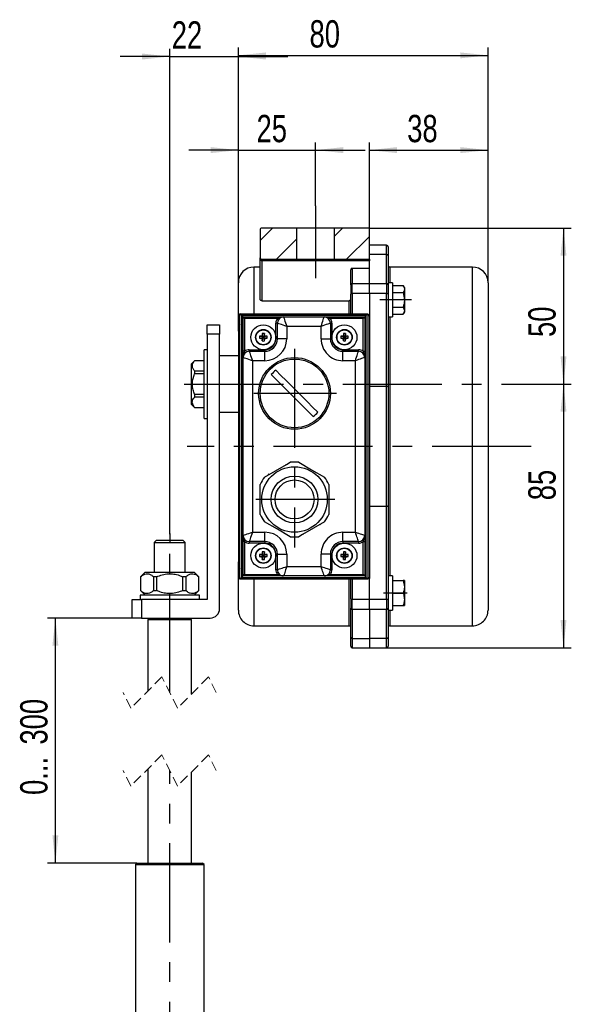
# Model space of a CAD drawing. Header units: millimetres. Extents: x 0 to 594, y 0 to 420.
# Tile 3 of 14: x 93 to 163, y 171 to 297. Entities that reach past the tile are written whole.
import ezdxf

# ---------------------------------------------------------------- set-up
doc = ezdxf.new("R2010")
doc.units = ezdxf.units.MM
doc.linetypes.add('CENTERX2', pattern=[20.32, 12.7, -2.54, 2.54, -2.54])
doc.linetypes.add('HIDDEN', pattern=[1.905, 1.27, -0.635])
doc.layers.add('ОСЕВЫЕ', color=7, linetype='Continuous')
doc.styles.add('SLDTEXTSTYLE4', font='TXT', dxfattribs={"width": 0.75})
doc.dimstyles.new('SLDDIMSTYLE0', dxfattribs={"dimtxt": 3.5, "dimasz": 3.556, "dimexe": 0, "dimexo": 0.0625, "dimgap": 0.875, "dimtad": 1, "dimdec": 0, "dimlfac": 2.5, "dimrnd": 1e-09, "dimzin": 12, "dimdsep": 46, "dimtxsty": 'SLDTEXTSTYLE4', "dimsah": 1, "dimcen": 0.09, "dimadec": 0, "dimazin": 3, "dimtfac": 1, "dimtdec": 0, "dimtofl": 0, "dimtmove": 0, "dimatfit": 3, "dimfxl": 0, "dimfrac": 2, "dimtolj": 1, "dimtzin": 12, "dimarcsym": 0})
doc.dimstyles.new('SLDDIMSTYLE2', dxfattribs={"dimtxt": 3.5, "dimasz": 3.556, "dimexe": 0, "dimexo": 0.0625, "dimgap": 0.875, "dimtad": 1, "dimdec": 0, "dimlfac": 2.5, "dimrnd": 1e-09, "dimzin": 12, "dimdsep": 46, "dimtxsty": 'SLDTEXTSTYLE4', "dimsah": 1, "dimcen": 0.09, "dimadec": 0, "dimazin": 3, "dimtfac": 1, "dimtdec": 0, "dimtmove": 0, "dimatfit": 0, "dimfxl": 0, "dimfrac": 2, "dimtolj": 1, "dimtzin": 12, "dimarcsym": 0})

# ---------------------------------------------------------------- blocks, each defined once
blk = doc.blocks.new('SW_BROKEN_VIEW_1')
at = {"color": 0, "linetype": 'CENTERX2'}
for p, q in [((18.7, 252.11), (18.7, 242.86)), ((31.01, 240.07), (26.94, 240.07)), ((16, 233.78), (16, 208.29)), ((1.87, 229.27), (46.33, 229.27)), ((21.37, 228.07), (10.77, 228.07)), ((46.33, 221.27), (2.26, 221.27)), ((21.15, 214.47), (11.02, 214.47)), ((0, 189.71), (0, 210.11)), ((30.45, 202.47), (27.39, 202.47)), ((0, 96.72), (0, 179.71))]:
    blk.add_line(p, q, dxfattribs=at)
at = {"color": 0, "linetype": 'Continuous'}
blk.add_line((0, 210.11), (0, 208.93), dxfattribs=at)
blk = doc.blocks.new('_D_9')
at = {"layer": 'ОСЕВЫЕ'}
for p, q in [((111.93, 231.48), (111.93, 293.63)), ((120.73, 263.63), (120.73, 293.63)), ((111.93, 292.63), (105.58, 292.63)), ((111.93, 292.63), (120.73, 292.63)), ((120.73, 292.63), (127.08, 292.63))]:
    blk.add_line(p, q, dxfattribs=at)
for points in [[(111.93, 292.63), (108.37, 293.02), (108.37, 292.25)], [(120.73, 292.63), (124.28, 292.25), (124.28, 293.02)]]:
    blk.add_solid(points, dxfattribs=at)
at = {"layer": 'ОСЕВЫЕ', "insert": (112.19, 297.15), "char_height": 3.5, "attachment_point": 1, "style": 'SLDTEXTSTYLE4'}
blk.add_mtext('22', dxfattribs=at)
blk = doc.blocks.new('_D_10')
at = {"layer": 'ОСЕВЫЕ'}
for p, q in [((120.73, 263.63), (120.73, 281.63)), ((130.63, 273.48), (130.63, 281.63)), ((120.73, 280.63), (114.38, 280.63)), ((120.73, 280.63), (130.63, 280.63)), ((130.63, 280.63), (136.98, 280.63))]:
    blk.add_line(p, q, dxfattribs=at)
for points in [[(120.73, 280.63), (117.17, 281.02), (117.17, 280.25)], [(130.63, 280.63), (134.18, 280.25), (134.18, 281.02)]]:
    blk.add_solid(points, dxfattribs=at)
at = {"layer": 'ОСЕВЫЕ', "insert": (123.06, 285.15), "char_height": 3.5, "attachment_point": 1, "style": 'SLDTEXTSTYLE4'}
blk.add_mtext('25', dxfattribs=at)
blk = doc.blocks.new('_D_11')
at = {"layer": 'ОСЕВЫЕ'}
for p, q in [((137.53, 270.63), (163.4, 270.63)), ((162.4, 270.63), (162.4, 250.63)), ((158.26, 250.63), (163.4, 250.63))]:
    blk.add_line(p, q, dxfattribs=at)
for points in [[(162.4, 270.63), (162.02, 267.08), (162.78, 267.08)], [(162.4, 250.63), (162.78, 254.19), (162.02, 254.19)]]:
    blk.add_solid(points, dxfattribs=at)
at = {"layer": 'ОСЕВЫЕ', "insert": (157.89, 256.67), "char_height": 3.5, "attachment_point": 1, "rotation": 90, "style": 'SLDTEXTSTYLE4'}
blk.add_mtext('50', dxfattribs=at)
blk = doc.blocks.new('_D_12')
at = {"layer": 'ОСЕВЫЕ'}
for p, q in [((158.26, 250.63), (163.4, 250.63)), ((162.4, 250.63), (162.4, 216.83)), ((139.73, 216.83), (163.4, 216.83))]:
    blk.add_line(p, q, dxfattribs=at)
for points in [[(162.4, 250.63), (162.02, 247.08), (162.78, 247.08)], [(162.4, 216.83), (162.78, 220.39), (162.02, 220.39)]]:
    blk.add_solid(points, dxfattribs=at)
at = {"layer": 'ОСЕВЫЕ', "insert": (157.89, 235.74), "char_height": 3.5, "attachment_point": 1, "rotation": 90, "style": 'SLDTEXTSTYLE4'}
blk.add_mtext('85', dxfattribs=at)
blk = doc.blocks.new('_D_13')
at = {"layer": 'ОСЕВЫЕ'}
for p, q in [((108.33, 220.63), (96.28, 220.63)), ((97.28, 189.21), (97.28, 220.63)), ((107.73, 189.21), (96.28, 189.21))]:
    blk.add_line(p, q, dxfattribs=at)
for points in [[(97.28, 220.63), (96.9, 217.08), (97.66, 217.08)], [(97.28, 189.21), (97.66, 192.77), (96.9, 192.77)]]:
    blk.add_solid(points, dxfattribs=at)
at = {"layer": 'ОСЕВЫЕ', "char_height": 3.5, "attachment_point": 1, "rotation": 90, "style": 'SLDTEXTSTYLE4'}
for s, insert in [('300', (92.77, 204.41)), ('0...', (92.77, 197.95))]:
    blk.add_mtext(s, dxfattribs=dict(at, insert=insert))
blk = doc.blocks.new('_D_16')
at = {"layer": 'ОСЕВЫЕ'}
for p, q in [((137.53, 262.23), (137.53, 281.63)), ((152.73, 263.63), (152.73, 281.63)), ((137.53, 280.63), (152.73, 280.63))]:
    blk.add_line(p, q, dxfattribs=at)
for points in [[(137.53, 280.63), (141.08, 280.25), (141.08, 281.02)], [(152.73, 280.63), (149.17, 281.02), (149.17, 280.25)]]:
    blk.add_solid(points, dxfattribs=at)
at = {"layer": 'ОСЕВЫЕ', "insert": (142.37, 285.15), "char_height": 3.5, "attachment_point": 1, "style": 'SLDTEXTSTYLE4'}
blk.add_mtext('38', dxfattribs=at)
blk = doc.blocks.new('_D_17')
at = {"layer": 'ОСЕВЫЕ'}
for p, q in [((120.73, 263.63), (120.73, 293.78)), ((152.73, 263.63), (152.73, 293.78)), ((120.73, 292.78), (152.73, 292.78))]:
    blk.add_line(p, q, dxfattribs=at)
for points in [[(120.73, 292.78), (124.28, 292.4), (124.28, 293.16)], [(152.73, 292.78), (149.17, 293.16), (149.17, 292.4)]]:
    blk.add_solid(points, dxfattribs=at)
at = {"layer": 'ОСЕВЫЕ', "insert": (129.85, 297.29), "char_height": 3.5, "attachment_point": 1, "style": 'SLDTEXTSTYLE4'}
blk.add_mtext('80', dxfattribs=at)
blk = doc.blocks.new('SW_HATCH_1')
at = {"color": 0, "linetype": 'Continuous', "lineweight": 18}
for p, q in [((-8.98, 0), (-10.57, -1.59)), ((0, 0), (-1.07, -1.07)), ((3.43, -1.06), (0.49, -4)), ((-5.87, -1.38), (-8.49, -4))]:
    blk.add_line(p, q, dxfattribs=at)

msp = doc.modelspace()

# ---------------------------------------------------------------- linework, layer by layer
at = {"color": 7, "linetype": 'Continuous', "lineweight": 25}
for p, q in [((123.528571, 270.434832), (123.528571, 266.834831)), ((128.228571, 270.634842), (123.728571, 270.634842)), ((128.228571, 266.634846), (128.228571, 270.634842)), ((133.028571, 270.634842), (128.228571, 270.634842)), ((133.028571, 270.634842), (133.028571, 266.634846)), ((137.528572, 270.634842), (133.028571, 270.634842)), ((137.528572, 266.634846), (137.528572, 270.634842)), ((139.728571, 268.434834), (137.528572, 268.434834)), ((139.928571, 268.234849), (139.928571, 267.073345)), ((123.528571, 261.469912), (123.528571, 266.834831)), ((123.728571, 266.634846), (128.228571, 266.634846)), ((123.728571, 266.434836), (123.728571, 266.634846)), ((137.528572, 266.434836), (123.728571, 266.434836)), ((123.728571, 266.434836), (123.728571, 261.328149)), ((128.228571, 266.634846), (133.028571, 266.634846)), ((133.028571, 266.634846), (137.528572, 266.634846)), ((139.728571, 267.264271), (137.528572, 267.264271)), ((137.528572, 266.634846), (137.528572, 266.434836)), ((137.528572, 265.4809), (137.528572, 266.434836)), ((139.728571, 263.547206), (139.728571, 267.264271)), ((139.928571, 267.073345), (139.928571, 263.634848)), ((123.528571, 265.634847), (122.728571, 265.634847)), ((135.12857, 263.35628), (135.12857, 265.271401)), ((135.328571, 265.4809), (135.328571, 263.547206)), ((135.328571, 265.4809), (137.528572, 265.4809)), ((137.528572, 263.547206), (137.528572, 265.4809)), ((150.728572, 265.634847), (140.128572, 265.634847)), ((120.728571, 257.434845), (120.728571, 263.634848)), ((135.12857, 263.35628), (135.12857, 262.173986)), ((135.328571, 262.233543), (135.328571, 263.547206)), ((135.328571, 263.547206), (137.528572, 263.547206)), ((137.528572, 263.547206), (139.728571, 263.547206)), ((137.528572, 262.233543), (137.528572, 263.547206)), ((139.728571, 263.547206), (139.728571, 262.233543)), ((140.488572, 263.634848), (139.928571, 263.634848)), ((139.928571, 263.634848), (139.928571, 261.295223)), ((140.488572, 263.634848), (140.488572, 259.234834)), ((140.488572, 263.28237), (141.865666, 263.28237)), ((142.008571, 263.034844), (141.865666, 263.28237)), ((142.008571, 263.034844), (142.008571, 262.820482)), ((142.008571, 262.820482), (142.008571, 261.434841)), ((152.72857, 263.634848), (152.72857, 242.634845)), ((135.12857, 259.634828), (135.12857, 262.173986)), ((137.528572, 262.233543), (135.328571, 262.233543)), ((139.728571, 262.233543), (137.528572, 262.233543)), ((137.528572, 262.233543), (137.528572, 259.575271)), ((139.728571, 250.318038), (139.728571, 262.233543)), ((140.488572, 262.358594), (141.865666, 262.358594)), ((141.865666, 262.358594), (142.008571, 261.434841)), ((142.008571, 261.434841), (142.008571, 260.0492)), ((123.728571, 261.328149), (134.928572, 261.328149)), ((139.928571, 261.295223), (139.928571, 250.258481)), ((140.488572, 260.511088), (141.865666, 260.511088)), ((141.865666, 260.511088), (142.008571, 260.0492)), ((120.928571, 225.634837), (120.928571, 259.634828)), ((120.928571, 259.634828), (137.328572, 259.634828)), ((137.128572, 259.434843), (121.128571, 259.434843)), ((121.128571, 259.434843), (121.128571, 225.834834)), ((121.328571, 259.234834), (125.728571, 259.234834)), ((121.328571, 254.834843), (121.328571, 259.234834)), ((125.728571, 259.034848), (121.528571, 259.034848)), ((121.528571, 259.034848), (121.528571, 254.834843)), ((125.728571, 259.234834), (125.728571, 259.034848)), ((125.728571, 259.234834), (126.528571, 259.234834)), ((126.528571, 259.234834), (131.728571, 259.234834)), ((131.728571, 259.234834), (132.528571, 259.234834)), ((132.528571, 259.034848), (132.528571, 259.234834)), ((132.528571, 259.234834), (136.928571, 259.234834)), ((136.728571, 259.034848), (132.528571, 259.034848)), ((136.728571, 254.834843), (136.728571, 259.034848)), ((136.928571, 259.234834), (136.928571, 254.834843)), ((137.128572, 225.834834), (137.128572, 259.434843)), ((137.328572, 259.634828), (137.328572, 225.634837)), ((137.328572, 259.434843), (137.528572, 259.434843)), ((137.528572, 259.575271), (137.528572, 259.434843)), ((137.528572, 259.434843), (137.528572, 225.834834)), ((139.928571, 259.234834), (140.488572, 259.234834)), ((140.488572, 259.587312), (141.865666, 259.587312)), ((141.865666, 259.587312), (142.008571, 259.834838)), ((142.008571, 260.0492), (142.008571, 259.834838)), ((116.728571, 257.03485), (116.728571, 258.234834)), ((116.728571, 258.234834), (118.328571, 258.234834)), ((118.328571, 258.234834), (118.328571, 257.03485)), ((125.728571, 258.434844), (125.528572, 258.434844)), ((125.528572, 256.434846), (125.528572, 258.434844)), ((125.728571, 256.434846), (125.728571, 258.434844)), ((131.328572, 258.034849), (126.928572, 258.034849)), ((126.928572, 258.034849), (126.928572, 256.434846)), ((131.328572, 256.434846), (131.328572, 258.034849)), ((132.528571, 258.434844), (132.528571, 256.434846)), ((132.528571, 258.434844), (132.728572, 258.434844)), ((132.728572, 258.434844), (132.728572, 256.434846)), ((118.328571, 257.03485), (116.728571, 257.03485)), ((116.728571, 257.03485), (116.728571, 223.001873)), ((118.328571, 221.834838), (118.328571, 257.03485)), ((120.728571, 257.434845), (120.728571, 227.834844)), ((123.452128, 256.76589), (123.858571, 256.704831)), ((123.452128, 256.503784), (123.858571, 256.564843)), ((123.78995, 256.773472), (123.858571, 256.704831)), ((123.858571, 256.564843), (123.78995, 256.496215)), ((123.797517, 257.111287), (123.858571, 256.704831)), ((123.797517, 256.158399), (123.858571, 256.564843)), ((123.998571, 256.704831), (123.858571, 256.704831)), ((123.858571, 256.564843), (123.858571, 256.704831)), ((123.858571, 256.564843), (123.998571, 256.564843)), ((124.059625, 257.111287), (123.998571, 256.704831)), ((123.998571, 256.704831), (124.067192, 256.773472)), ((124.405015, 256.76589), (123.998571, 256.704831)), ((123.998571, 256.704831), (123.998571, 256.564843)), ((124.067192, 256.496215), (123.998571, 256.564843)), ((124.405015, 256.503784), (123.998571, 256.564843)), ((124.059625, 256.158399), (123.998571, 256.564843)), ((125.728571, 256.434846), (125.528572, 256.434846)), ((126.928572, 256.434846), (125.728571, 256.434846)), ((131.328572, 256.434846), (132.528571, 256.434846)), ((132.528571, 256.434846), (132.728572, 256.434846)), ((133.852128, 256.76589), (134.258571, 256.704831)), ((133.852128, 256.503784), (134.258571, 256.564843)), ((134.189949, 256.773472), (134.258571, 256.704831)), ((134.258571, 256.564843), (134.189949, 256.496215)), ((134.197518, 257.111287), (134.258571, 256.704831)), ((134.197518, 256.158399), (134.258571, 256.564843)), ((134.398571, 256.704831), (134.258571, 256.704831)), ((134.258571, 256.564843), (134.258571, 256.704831)), ((134.258571, 256.564843), (134.398571, 256.564843)), ((134.459625, 257.111287), (134.398571, 256.704831)), ((134.398571, 256.704831), (134.467193, 256.773472)), ((134.805014, 256.76589), (134.398571, 256.704831)), ((134.398571, 256.704831), (134.398571, 256.564843)), ((134.467193, 256.496215), (134.398571, 256.564843)), ((134.805014, 256.503784), (134.398571, 256.564843)), ((134.459625, 256.158399), (134.398571, 256.564843)), ((116.728571, 255.03484), (116.328571, 255.03484)), ((116.328571, 246.234846), (116.328571, 255.03484)), ((122.128571, 255.03484), (122.128571, 254.834843)), ((122.128571, 255.03484), (124.128571, 255.03484)), ((124.128571, 255.03484), (124.128571, 254.834843)), ((134.128571, 254.834843), (134.128571, 255.03484)), ((134.128571, 255.03484), (136.128571, 255.03484)), ((136.128571, 254.834843), (136.128571, 255.03484)), ((120.728571, 254.234838), (118.328571, 254.234838)), ((121.528571, 254.834843), (121.328571, 254.834843)), ((121.328571, 254.034841), (121.328571, 254.834843)), ((121.328571, 231.234836), (121.328571, 254.034841)), ((122.128571, 254.834843), (124.128571, 254.834843)), ((124.128571, 253.634846), (124.128571, 254.834843)), ((134.128571, 253.634846), (134.128571, 254.834843)), ((134.128571, 254.834843), (136.128571, 254.834843)), ((136.728571, 254.834843), (136.928571, 254.834843)), ((136.928571, 254.834843), (136.928571, 254.034841)), ((136.928571, 254.034841), (136.928571, 231.234836)), ((115.128571, 253.634846), (114.728571, 253.234839)), ((114.728571, 251.934838), (114.728571, 253.234839)), ((116.328571, 253.634846), (115.128571, 253.634846)), ((115.128571, 253.634846), (115.128571, 253.626942)), ((116.328571, 253.626942), (115.128571, 253.626942)), ((122.528571, 253.634846), (122.528571, 231.634843)), ((124.128571, 253.634846), (122.528571, 253.634846)), ((135.728572, 253.634846), (134.128571, 253.634846)), ((135.728572, 231.634843), (135.728572, 253.634846)), ((114.728571, 248.034835), (114.728571, 251.934838)), ((115.128571, 252.319276), (115.128571, 251.942515)), ((115.128571, 252.319276), (116.328571, 252.319276)), ((116.328571, 251.942515), (115.128571, 251.942515)), ((139.728571, 250.318038), (137.528572, 250.318038)), ((139.728571, 234.951639), (139.728571, 250.318038)), ((139.928571, 250.258481), (139.928571, 235.011196)), ((115.128571, 249.327171), (115.128571, 248.95041)), ((115.128571, 249.327171), (116.328571, 249.327171)), ((116.328571, 248.95041), (115.128571, 248.95041)), ((114.728571, 248.034835), (115.128571, 247.63484)), ((115.128571, 247.642731), (115.128571, 247.63484)), ((115.128571, 247.642731), (116.328571, 247.642731)), ((115.128571, 247.63484), (116.328571, 247.63484)), ((116.328571, 246.234846), (116.728571, 246.234846)), ((118.328571, 247.034836), (120.728571, 247.034836)), ((152.72857, 242.634845), (152.72857, 221.634841)), ((123.528571, 233.916509), (123.528571, 237.753177)), ((132.328571, 237.753177), (132.328571, 233.916509)), ((139.728571, 234.951639), (137.528572, 234.951639)), ((139.728571, 223.036146), (139.728571, 234.951639)), ((139.928571, 235.011196), (139.928571, 223.974466)), ((121.328571, 230.434835), (121.328571, 231.234836)), ((122.528571, 231.634843), (124.128571, 231.634843)), ((124.128571, 230.434835), (124.128571, 231.634843)), ((134.128571, 231.634843), (135.728572, 231.634843)), ((134.128571, 230.434835), (134.128571, 231.634843)), ((136.928571, 231.234836), (136.928571, 230.434835)), ((110.228571, 230.601871), (109.928571, 230.301869)), ((109.928571, 230.301869), (109.928571, 226.521873)), ((109.928571, 230.301869), (113.928571, 230.301869)), ((110.228571, 230.601871), (113.628571, 230.601871)), ((113.928571, 230.301869), (113.628571, 230.601871)), ((113.928571, 226.521873), (113.928571, 230.301869)), ((121.528571, 230.434835), (121.328571, 230.434835)), ((121.328571, 226.034844), (121.328571, 230.434835)), ((121.528571, 230.434835), (121.528571, 226.234841)), ((124.128571, 230.434835), (122.128571, 230.434835)), ((122.128571, 230.434835), (122.128571, 230.234837)), ((124.128571, 230.234837), (122.128571, 230.234837)), ((124.128571, 230.434835), (124.128571, 230.234837)), ((136.128571, 230.434835), (134.128571, 230.434835)), ((134.128571, 230.434835), (134.128571, 230.234837)), ((136.128571, 230.234837), (134.128571, 230.234837)), ((136.128571, 230.434835), (136.128571, 230.234837)), ((136.728571, 230.434835), (136.928571, 230.434835)), ((136.728571, 226.234841), (136.728571, 230.434835)), ((136.928571, 230.434835), (136.928571, 226.034844)), ((123.452128, 228.765893), (123.858571, 228.704846)), ((123.452128, 228.503787), (123.858571, 228.564834)), ((123.78995, 228.773463), (123.858571, 228.704846)), ((123.858571, 228.564834), (123.78995, 228.496218)), ((123.797517, 229.111278), (123.858571, 228.704846)), ((123.797517, 228.158402), (123.858571, 228.564834)), ((123.858571, 228.564834), (123.858571, 228.704846)), ((123.998571, 228.704846), (123.858571, 228.704846)), ((123.858571, 228.564834), (123.998571, 228.564834)), ((124.059625, 229.111278), (123.998571, 228.704846)), ((123.998571, 228.704846), (124.067192, 228.773463)), ((124.405015, 228.765893), (123.998571, 228.704846)), ((123.998571, 228.704846), (123.998571, 228.564834)), ((124.059625, 228.158402), (123.998571, 228.564834)), ((124.067192, 228.496218), (123.998571, 228.564834)), ((124.405015, 228.503787), (123.998571, 228.564834)), ((125.728571, 228.834843), (125.528572, 228.834843)), ((125.528572, 226.834845), (125.528572, 228.834843)), ((125.728571, 228.834843), (126.928572, 228.834843)), ((125.728571, 226.834845), (125.728571, 228.834843)), ((126.928572, 228.834843), (126.928572, 227.23484)), ((131.328572, 227.23484), (131.328572, 228.834843)), ((132.528571, 228.834843), (131.328572, 228.834843)), ((132.528571, 228.834843), (132.528571, 226.834845)), ((132.528571, 228.834843), (132.728572, 228.834843)), ((132.728572, 228.834843), (132.728572, 226.834845)), ((133.852128, 228.765893), (134.258571, 228.704846)), ((133.852128, 228.503787), (134.258571, 228.564834)), ((134.189949, 228.773463), (134.258571, 228.704846)), ((134.258571, 228.564834), (134.189949, 228.496218)), ((134.197518, 229.111278), (134.258571, 228.704846)), ((134.197518, 228.158402), (134.258571, 228.564834)), ((134.258571, 228.564834), (134.258571, 228.704846)), ((134.398571, 228.704846), (134.258571, 228.704846)), ((134.258571, 228.564834), (134.398571, 228.564834)), ((134.459625, 229.111278), (134.398571, 228.704846)), ((134.398571, 228.704846), (134.467193, 228.773463)), ((134.805014, 228.765893), (134.398571, 228.704846)), ((134.398571, 228.704846), (134.398571, 228.564834)), ((134.467193, 228.496218), (134.398571, 228.564834)), ((134.805014, 228.503787), (134.398571, 228.564834)), ((134.459625, 228.158402), (134.398571, 228.564834)), ((120.728571, 221.634841), (120.728571, 227.834844)), ((108.788571, 226.521873), (108.188571, 225.921869)), ((108.788571, 226.521873), (109.209251, 226.521873)), ((109.209251, 226.521873), (115.068571, 226.521873)), ((115.668571, 225.921869), (115.068571, 226.521873)), ((125.728571, 226.034844), (121.328571, 226.034844)), ((121.528571, 226.234841), (125.728571, 226.234841)), ((125.728571, 226.834845), (125.528572, 226.834845)), ((125.728571, 226.234841), (125.728571, 226.034844)), ((126.528571, 226.034844), (125.728571, 226.034844)), ((131.728571, 226.034844), (126.528571, 226.034844)), ((126.928572, 227.23484), (131.328572, 227.23484)), ((132.528571, 226.034844), (131.728571, 226.034844)), ((132.528571, 226.834845), (132.728572, 226.834845)), ((132.528571, 226.234841), (132.528571, 226.034844)), ((132.528571, 226.234841), (136.728571, 226.234841)), ((136.928571, 226.034844), (132.528571, 226.034844)), ((140.488572, 226.034844), (139.928571, 226.034844)), ((140.488572, 226.034844), (140.488572, 223.834836)), ((108.188571, 225.921869), (108.188571, 224.161875)), ((108.194619, 225.921869), (108.188571, 225.921869)), ((108.194619, 225.921869), (108.194619, 224.161875)), ((110.245716, 225.921869), (109.877474, 225.921869)), ((109.877474, 224.161875), (109.877474, 225.921869)), ((110.245716, 225.921869), (110.245716, 224.161875)), ((113.979669, 225.921869), (113.611426, 225.921869)), ((113.611426, 224.161875), (113.611426, 225.921869)), ((113.979669, 225.921869), (113.979669, 224.161875)), ((115.668571, 225.921869), (115.662523, 225.921869)), ((115.662523, 224.161875), (115.662523, 225.921869)), ((115.668571, 224.161875), (115.668571, 225.921869)), ((137.328572, 225.634837), (120.928571, 225.634837)), ((121.128571, 225.834834), (137.128572, 225.834834)), ((135.12857, 223.095703), (135.12857, 225.634837)), ((137.328572, 225.834834), (137.528572, 225.834834)), ((137.528572, 225.834834), (137.528572, 225.694394)), ((137.528572, 223.036146), (137.528572, 225.694394)), ((140.488572, 225.43484), (141.865666, 225.43484)), ((141.865666, 225.43484), (142.008571, 224.634838)), ((142.008571, 225.43484), (141.865666, 225.43484)), ((142.008571, 225.43484), (142.008571, 224.634838)), ((108.128571, 223.561871), (108.128571, 223.001873)), ((111.928571, 223.561871), (108.128571, 223.561871)), ((108.188571, 224.161875), (108.788571, 223.561871)), ((108.188571, 224.161875), (108.194619, 224.161875)), ((109.877474, 224.161875), (110.245716, 224.161875)), ((115.728571, 223.561871), (111.928571, 223.561871)), ((113.611426, 224.161875), (113.979669, 224.161875)), ((115.068571, 223.561871), (115.668571, 224.161875)), ((115.662523, 224.161875), (115.668571, 224.161875)), ((115.728571, 223.001873), (115.728571, 223.561871)), ((139.928571, 223.974466), (139.928571, 221.634841)), ((140.488572, 223.834836), (140.488572, 221.634841)), ((140.488572, 223.834836), (141.865666, 223.834836)), ((142.008571, 224.634838), (142.008571, 223.034835)), ((107.128571, 220.634842), (107.128571, 223.001873)), ((107.128571, 223.001873), (108.328571, 223.001873)), ((108.328571, 223.001873), (108.328571, 220.634842)), ((116.728571, 223.001873), (108.328571, 223.001873)), ((135.12857, 223.095703), (135.12857, 221.913409)), ((135.328571, 223.036146), (137.528572, 223.036146)), ((135.328571, 221.722483), (135.328571, 223.036146)), ((137.528572, 223.036146), (139.728571, 223.036146)), ((137.528572, 221.722483), (137.528572, 223.036146)), ((139.728571, 223.036146), (139.728571, 221.722483)), ((140.488572, 222.234845), (141.865666, 222.234845)), ((141.865666, 222.234845), (142.008571, 222.234845)), ((142.008571, 223.034835), (142.008571, 222.234845)), ((135.12857, 218.196344), (135.12857, 221.913409)), ((137.528572, 221.722483), (135.328571, 221.722483)), ((135.328571, 221.722483), (135.328571, 218.005419)), ((139.728571, 221.722483), (137.528572, 221.722483)), ((137.528572, 221.722483), (137.528572, 218.005419)), ((139.728571, 218.005419), (139.728571, 221.722483)), ((139.928571, 221.634841), (140.488572, 221.634841)), ((139.928571, 221.634841), (139.928571, 218.196344)), ((108.328571, 220.634842), (107.128571, 220.634842)), ((108.328571, 220.634842), (117.128571, 220.634842)), ((109.328571, 220.601868), (109.128571, 220.401871)), ((109.128571, 220.401871), (109.128571, 211.262727)), ((111.928571, 220.401871), (109.128571, 220.401871)), ((109.328571, 220.601868), (111.928571, 220.601868)), ((109.928571, 220.634842), (109.928571, 220.601868)), ((111.928571, 220.601868), (114.528571, 220.601868)), ((114.728571, 220.401871), (111.928571, 220.401871)), ((113.928571, 220.601868), (113.928571, 220.634842)), ((114.728571, 220.401871), (114.528571, 220.601868)), ((114.728571, 210.88773), (114.728571, 220.401871)), ((122.728571, 219.634843), (134.928572, 219.634843)), ((140.128572, 219.634843), (150.728572, 219.634843)), ((135.12857, 217.03484), (135.12857, 218.196344)), ((135.328571, 218.005419), (137.528572, 218.005419)), ((139.728571, 218.005419), (137.528572, 218.005419)), ((137.528572, 218.005419), (137.528572, 216.834843)), ((139.928571, 218.196344), (139.928571, 217.03484)), ((135.328571, 216.834843), (137.528572, 216.834843)), ((137.528572, 216.834843), (139.728571, 216.834843)), ((109.128571, 201.262734), (109.128571, 189.210928)), ((114.728571, 189.210928), (114.728571, 200.887731)), ((107.728571, 189.210928), (107.528571, 189.010928)), ((107.528571, 189.010928), (107.528571, 117.47065)), ((107.528571, 189.010928), (116.328571, 189.010928)), ((107.728571, 189.210928), (116.128571, 189.210928)), ((116.328571, 189.010928), (116.128571, 189.210928)), ((116.328571, 118.695647), (116.328571, 189.010928))]:
    msp.add_line(p, q, dxfattribs=at)
at = {"color": 8, "linetype": 'Continuous', "lineweight": 25}
for p, q in [((139.728571, 267.264271), (139.728571, 268.434834)), ((122.728571, 265.634847), (122.728571, 259.634828)), ((140.128572, 265.634847), (140.128572, 263.634848)), ((150.728572, 242.634845), (150.728572, 265.634847)), ((135.328571, 262.233543), (135.328571, 259.634828)), ((134.928572, 259.634828), (134.928572, 261.328149)), ((137.328572, 259.575271), (137.528572, 259.575271)), ((140.128572, 259.234834), (140.128572, 242.634845)), ((140.128572, 242.634845), (140.128572, 226.034844)), ((150.728572, 219.634843), (150.728572, 242.634845)), ((126.7277, 240.275323), (126.890466, 240.316176)), ((124.566677, 238.974535), (124.693405, 239.104962)), ((129.134973, 231.395852), (128.966677, 231.353509)), ((122.728571, 225.634837), (122.728571, 219.634843)), ((134.928572, 219.634843), (134.928572, 225.634837)), ((135.328571, 225.634837), (135.328571, 223.036146)), ((137.528572, 225.694394), (137.328572, 225.694394)), ((140.128572, 221.634841), (140.128572, 219.634843)), ((135.328571, 218.005419), (135.328571, 216.834843)), ((139.728571, 216.834843), (139.728571, 218.005419))]:
    msp.add_line(p, q, dxfattribs=at)
at = {"color": 7, "linetype": 'HIDDEN', "lineweight": 18}
for p, q in [((110.941071, 213.075232), (106.941071, 209.075232)), ((112.916071, 209.075232), (110.941071, 213.075232)), ((116.916071, 213.075232), (112.916071, 209.075232)), ((117.903571, 211.075232), (116.916071, 213.075232)), ((106.941071, 209.075232), (105.953571, 211.075232)), ((110.941071, 203.075232), (106.941071, 199.075232)), ((112.916071, 199.075232), (110.941071, 203.075232)), ((116.916071, 203.075232), (112.916071, 199.075232)), ((117.903571, 201.075232), (116.916071, 203.075232)), ((106.941071, 199.075232), (105.953571, 201.075232))]:
    msp.add_line(p, q, dxfattribs=at)
at = {"color": 7, "linetype": 'Continuous', "lineweight": 25, "flags": 128}
for points in [[(123.728571, 266.434836), (123.689553, 266.442537), (123.652034, 266.465282), (123.617457, 266.502261), (123.587149, 266.551995), (123.562277, 266.612601), (123.543795, 266.681766), (123.532414, 266.756797), (123.528571, 266.834831)], [(135.328571, 262.233543), (135.289554, 262.232399), (135.252034, 262.229013), (135.217457, 262.223506), (135.18715, 262.216091), (135.162277, 262.207079), (135.143795, 262.196779), (135.132413, 262.185597), (135.12857, 262.173986)], [(139.928571, 262.173986), (139.924727, 262.185597), (139.913348, 262.196779), (139.894865, 262.207079), (139.869992, 262.216091), (139.839686, 262.223506), (139.805109, 262.229013), (139.767588, 262.232399), (139.728571, 262.233543)], [(121.128571, 259.434843), (121.093842, 259.46958), (121.060167, 259.503245), (121.028571, 259.534836), (121.000014, 259.563398), (120.975362, 259.588051), (120.955366, 259.608054), (120.940632, 259.622788), (120.93161, 259.6318), (120.928571, 259.634828)], [(121.328571, 259.234834), (121.325532, 259.237885), (121.31651, 259.246898), (121.301776, 259.261632), (121.28178, 259.281635), (121.257129, 259.306288), (121.228571, 259.33485), (121.196975, 259.366441), (121.163301, 259.400105), (121.128571, 259.434843)], [(121.528571, 259.034848), (121.489553, 259.073853), (121.452034, 259.11138), (121.417457, 259.145951), (121.387149, 259.176254), (121.362277, 259.201145), (121.343795, 259.219622), (121.332414, 259.230995), (121.328571, 259.234834)], [(126.528571, 259.234834), (126.536257, 259.211778), (126.55902, 259.143495), (126.595984, 259.032607), (126.645728, 258.883357), (126.706343, 258.701515), (126.775498, 258.494067), (126.850534, 258.268952), (126.928572, 258.034849)], [(131.328572, 258.034849), (131.406608, 258.268952), (131.481644, 258.494067), (131.550799, 258.701515), (131.611414, 258.883357), (131.66116, 259.032607), (131.698123, 259.143495), (131.720885, 259.211778), (131.728571, 259.234834)], [(136.728571, 259.034848), (136.767589, 259.073853), (136.805108, 259.11138), (136.839686, 259.145951), (136.869993, 259.176254), (136.894865, 259.201145), (136.913347, 259.219622), (136.924728, 259.230995), (136.928571, 259.234834)], [(136.928571, 259.234834), (136.931611, 259.237885), (136.940632, 259.246898), (136.955366, 259.261632), (136.975361, 259.281635), (137.000013, 259.306288), (137.02857, 259.33485), (137.060166, 259.366441), (137.093843, 259.400105), (137.128572, 259.434843)], [(137.128572, 259.434843), (137.1633, 259.46958), (137.196974, 259.503245), (137.22857, 259.534836), (137.25713, 259.563398), (137.281779, 259.588051), (137.301777, 259.608054), (137.316511, 259.622788), (137.325532, 259.6318), (137.328572, 259.634828)], [(126.928572, 258.034849), (126.694463, 258.112883), (126.469351, 258.187914), (126.261886, 258.257079), (126.080043, 258.317685), (125.930808, 258.367419), (125.819916, 258.404398), (125.751629, 258.427143), (125.728571, 258.434844)], [(132.528571, 258.434844), (132.505513, 258.427143), (132.437227, 258.404398), (132.326334, 258.367419), (132.177099, 258.317685), (131.995256, 258.257079), (131.787791, 258.187914), (131.562679, 258.112883), (131.328572, 258.034849)], [(122.528571, 253.634846), (122.294463, 253.71288), (122.069351, 253.787911), (121.861887, 253.857064), (121.680043, 253.917682), (121.530808, 253.967428), (121.419916, 254.004395), (121.351629, 254.027152), (121.328571, 254.034841)], [(122.128571, 254.834843), (122.136257, 254.811787), (122.159019, 254.743492), (122.195983, 254.632604), (122.245728, 254.483366), (122.306343, 254.301524), (122.375498, 254.094064), (122.450535, 253.868949), (122.528571, 253.634846)], [(135.728572, 253.634846), (135.806608, 253.868949), (135.881644, 254.094064), (135.950799, 254.301524), (136.011414, 254.483366), (136.06116, 254.632604), (136.098123, 254.743492), (136.120885, 254.811787), (136.128571, 254.834843)], [(136.928571, 254.034841), (136.910341, 254.028761), (136.856202, 254.010713), (136.767801, 253.981256), (136.647824, 253.941262), (136.499917, 253.891957), (136.328571, 253.834843), (136.138996, 253.771651), (135.936949, 253.704297), (135.728572, 253.634846)], [(130.336454, 246.461272), (129.677988, 247.119736), (129.007361, 247.79036), (128.328588, 248.469138), (127.645729, 249.151993), (126.962868, 249.834859), (126.284095, 250.513625), (125.61347, 251.184261), (124.955004, 251.842725)], [(130.902139, 247.026956), (130.243673, 247.68542), (129.573047, 248.356044), (128.894273, 249.034822), (128.211414, 249.717688), (127.528554, 250.400543), (126.84978, 251.079321), (126.179155, 251.749945), (125.520689, 252.408409)], [(139.928571, 250.258481), (139.924727, 250.270104), (139.913348, 250.281274), (139.894865, 250.291574), (139.869992, 250.300598), (139.839686, 250.308001), (139.805109, 250.313508), (139.767588, 250.316894), (139.728571, 250.318038)], [(124.067246, 238.68618), (125.482244, 239.503133), (126.919996, 240.333223), (127.389895, 240.60452)], [(128.467246, 240.60452), (130.11319, 239.654231), (131.789895, 238.68618)], [(139.928571, 235.011196), (139.924727, 234.999585), (139.913348, 234.988403), (139.894865, 234.978115), (139.869992, 234.969091), (139.839686, 234.961676), (139.805109, 234.956181), (139.767588, 234.952783), (139.728571, 234.951639)], [(127.389895, 231.065166), (125.743952, 232.015443), (124.067246, 232.983494)], [(131.789895, 232.983494), (130.374899, 232.16654), (128.937147, 231.336462), (128.467246, 231.065166)], [(121.328571, 231.234836), (121.351629, 231.242525), (121.419916, 231.265282), (121.530808, 231.302249), (121.680043, 231.351995), (121.861887, 231.412613), (122.069351, 231.481767), (122.294463, 231.556809), (122.528571, 231.634843)], [(122.528571, 231.634843), (122.450535, 231.400728), (122.375498, 231.175625), (122.306343, 230.968153), (122.245728, 230.786311), (122.195983, 230.637073), (122.159019, 230.526185), (122.136257, 230.457902), (122.128571, 230.434835)], [(135.728572, 231.634843), (135.936949, 231.56538), (136.138996, 231.498027), (136.328571, 231.434846), (136.499917, 231.377721), (136.647824, 231.328428), (136.767801, 231.288433), (136.856202, 231.258964), (136.910341, 231.240916), (136.928571, 231.234836)], [(136.128571, 230.434835), (136.122494, 230.453074), (136.104447, 230.507207), (136.074982, 230.595612), (136.034989, 230.715585), (135.985687, 230.863499), (135.928571, 231.034839), (135.865379, 231.224418), (135.79803, 231.426465), (135.728572, 231.634843)], [(121.128571, 225.834834), (121.167589, 225.873864), (121.205108, 225.911379), (121.239685, 225.945949), (121.269993, 225.976264), (121.294865, 226.001131), (121.313347, 226.019621), (121.324729, 226.030993), (121.328571, 226.034844)], [(121.528571, 226.234841), (121.489553, 226.195824), (121.452034, 226.158309), (121.417457, 226.123726), (121.387149, 226.093423), (121.362277, 226.068544), (121.343795, 226.050067), (121.332414, 226.038682), (121.328571, 226.034844)], [(125.728571, 226.834845), (125.746802, 226.840913), (125.80094, 226.858961), (125.889341, 226.88843), (126.009318, 226.928425), (126.157227, 226.97773), (126.32857, 227.034843), (126.518148, 227.098036), (126.720194, 227.165377), (126.928572, 227.23484)], [(126.928572, 227.23484), (126.859111, 227.026462), (126.791763, 226.824415), (126.728571, 226.634836), (126.671457, 226.463497), (126.622153, 226.315582), (126.582161, 226.195609), (126.552694, 226.107204), (126.534648, 226.053071), (126.528571, 226.034844)], [(131.728571, 226.034844), (131.722494, 226.053071), (131.704448, 226.107204), (131.674982, 226.195609), (131.634989, 226.315582), (131.585687, 226.463497), (131.528571, 226.634836), (131.465379, 226.824415), (131.39803, 227.026462), (131.328572, 227.23484)], [(131.328572, 227.23484), (131.53695, 227.165377), (131.738996, 227.098036), (131.928571, 227.034843), (132.099917, 226.97773), (132.247824, 226.928425), (132.367801, 226.88843), (132.456202, 226.858961), (132.510341, 226.840913), (132.528571, 226.834845)], [(136.728571, 226.234841), (136.767589, 226.195824), (136.805108, 226.158309), (136.839686, 226.123726), (136.869993, 226.093423), (136.894865, 226.068544), (136.913347, 226.050067), (136.924728, 226.038682), (136.928571, 226.034844)], [(137.128572, 225.834834), (137.089554, 225.873864), (137.052033, 225.911379), (137.017457, 225.945949), (136.987151, 225.976264), (136.962278, 226.001131), (136.943794, 226.019621), (136.932413, 226.030993), (136.928571, 226.034844)], [(120.928571, 225.634837), (120.932414, 225.638687), (120.943795, 225.65006), (120.962277, 225.668549), (120.987149, 225.693416), (121.017457, 225.723731), (121.052034, 225.758302), (121.089553, 225.795817), (121.128571, 225.834834)], [(137.328572, 225.634837), (137.324727, 225.638687), (137.313346, 225.65006), (137.294865, 225.668549), (137.269992, 225.693416), (137.239686, 225.723731), (137.205107, 225.758302), (137.167589, 225.795817), (137.128572, 225.834834)], [(135.12857, 223.095703), (135.132413, 223.08408), (135.143795, 223.07291), (135.162277, 223.06261), (135.18715, 223.053586), (135.217457, 223.046183), (135.252034, 223.040676), (135.289554, 223.03729), (135.328571, 223.036146)], [(139.728571, 223.036146), (139.767588, 223.03729), (139.805109, 223.040676), (139.839686, 223.046183), (139.869992, 223.053586), (139.894865, 223.06261), (139.913348, 223.07291), (139.924727, 223.08408), (139.928571, 223.095703)]]:
    msp.add_lwpolyline(points, dxfattribs=at)
at = {"color": 8, "linetype": 'Continuous', "lineweight": 25, "flags": 128}
msp.add_lwpolyline([(131.290466, 232.69515), (131.253428, 232.655954), (131.165931, 232.566893)], dxfattribs=at)
at = {"color": 7, "linetype": 'Continuous', "lineweight": 25}
for centre, radius in [((123.928569, 256.634834), 1.599999), ((123.928575, 256.634847), 0.999999), ((123.928577, 256.634852), 0.951348), ((134.328568, 256.634834), 1.599999), ((134.328575, 256.634847), 0.999999), ((134.328577, 256.634852), 0.951348), ((127.92857, 249.434842), 4.600001), ((127.928569, 249.434842), 4.399999), ((127.928572, 235.834836), 4.200001), ((127.928569, 235.834843), 2.999999), ((127.928571, 235.834843), 2.5), ((123.928569, 228.634837), 1.599999), ((134.328568, 228.634837), 1.599999), ((123.928571, 228.63484), 0.999999), ((123.928571, 228.63484), 0.951353), ((134.328571, 228.634839), 0.999999), ((134.328571, 228.63484), 0.951353)]:
    msp.add_circle(centre, radius, dxfattribs=at)
for centre, radius, start, end in [((123.728572, 270.43484), 0.200001, 90.00030312, 180.00225813), ((139.728568, 268.234832), 0.200003, 0.00493663, 89.99933239), ((123.728572, 266.834847), 0.200001, 180.00457224, 269.99969678), ((139.732984, 267.068678), 0.195643, 1.36693847, 91.29266862), ((122.728584, 263.634833), 2.000013, 90.00037338, 179.99956259), ((135.333641, 265.275843), 0.205119, 91.41644726, 181.24093661), ((140.128574, 265.834849), 0.200003, 180.00493663, 269.99933239), ((150.728558, 263.634834), 2.000012, 0.00040098, 89.99959902), ((135.324159, 263.351611), 0.195645, 88.70794453, 178.63244838), ((139.732984, 263.351613), 0.195643, 1.36693847, 91.29266862), ((126.528681, 258.434813), 1.000109, 143.13228238, 179.99824686), ((126.528577, 258.434828), 0.800006, 90.00040982, 179.99884312), ((131.728565, 258.434828), 0.800006, 0.00115688, 89.99959018), ((131.728474, 258.434815), 1.000097, 0.00164515, 36.86808174), ((122.728304, 257.434903), 1.999733, 154.15628843, 180.00166361), ((125.929471, 256.634837), 2.480807, 176.97184614, 183.02815386), ((123.919955, 243.450712), 13.323394, 90.55908318, 92.01225399), ((123.920416, 269.860497), 13.364919, 267.99202502, 269.44067944), ((137.050012, 256.645419), 13.260681, 177.98669903, 179.44671231), ((137.047074, 256.624201), 13.257742, 180.55312589, 182.01346277), ((123.928571, 254.63352), 2.48123, 86.97233687, 93.02766313), ((110.812713, 256.645574), 13.255096, 0.55285386, 2.01348219), ((110.815648, 256.624047), 13.252161, 357.98635602, 359.44730792), ((123.937187, 243.450697), 13.323409, 87.98774806, 89.44092044), ((123.936727, 269.860511), 13.364933, 270.55931688, 272.00797299), ((124.128572, 256.434846), 2.8, 269.99999339, 359.99999136), ((124.128582, 256.434831), 1.599989, 269.99961666, 0.00051674), ((124.12856, 256.434851), 1.400012, 270.00044662, 359.99976682), ((121.927197, 256.634837), 2.481281, 356.97242475, 3.02757525), ((134.128569, 256.434844), 2.799998, 179.99995659, 270.00004341), ((134.128562, 256.434834), 1.599991, 179.99957435, 270.00031893), ((134.128581, 256.434849), 1.400009, 180.00012907, 269.99962699), ((136.329471, 256.634837), 2.480807, 176.97184614, 183.02815386), ((134.319953, 243.450841), 13.323265, 90.55908057, 92.01226227), ((134.320413, 269.860365), 13.364787, 267.99201666, 269.44068215), ((147.452541, 256.645333), 13.263211, 177.98671195, 179.44644678), ((147.4496, 256.624287), 13.26027, 180.55339133, 182.01344994), ((134.328571, 254.633544), 2.481206, 86.9723168, 93.0276832), ((121.204601, 256.645333), 13.263211, 0.55355322, 2.01328805), ((121.207542, 256.624287), 13.26027, 357.98655006, 359.44660867), ((134.337189, 243.450841), 13.323265, 87.98773773, 89.44091943), ((134.336729, 269.860365), 13.364787, 270.55931785, 272.00798334), ((132.327671, 256.634837), 2.480807, 356.97184614, 3.02815386), ((122.128592, 254.034767), 1.000072, 90.00120228, 126.86826848), ((123.928571, 258.633318), 2.478386, 266.96886001, 273.03113999), ((134.328571, 258.633295), 2.478363, 266.9688399, 273.0311601), ((136.128551, 254.034772), 1.000068, 53.13164833, 89.99888091), ((122.128577, 254.034837), 0.800006, 90.00040982, 179.99969691), ((136.128565, 254.034837), 0.800006, 0.00030309, 89.99959018), ((127.928605, 249.434801), 3.826278, 128.99925535, 141.00059372), ((127.928402, 249.435016), 3.826469, 308.99955638, 321.00029269), ((127.928571, 235.833729), 4.801105, 83.55795103, 96.44204897), ((127.928327, 235.834955), 4.799732, 143.55588876, 156.44358544), ((127.928814, 235.834955), 4.799732, 23.55641456, 36.44411124), ((127.928828, 235.834984), 4.800293, 203.55679117, 216.44310065), ((127.928313, 235.834984), 4.800293, 323.55689935, 336.44320883), ((122.128577, 231.234841), 0.800006, 180.00030309, 269.99959018), ((124.128572, 228.834843), 2.8, 0.00000864, 90.00000661), ((127.928571, 235.834069), 4.79923, 263.55542312, 276.44457688), ((134.128569, 228.834846), 2.799998, 89.99995659, 180.00004341), ((136.128565, 231.234841), 0.800006, 270.00040982, 359.99969691), ((122.128592, 231.23491), 1.000072, 233.13173152, 269.99879772), ((124.128582, 228.834846), 1.599989, 359.99991015, 90.00038334), ((124.128581, 228.834846), 1.399991, 359.9998882, 90.00038623), ((134.128562, 228.834843), 1.599991, 89.99968107, 179.99999876), ((134.12856, 228.834849), 1.399989, 89.99954016, 180.0002159), ((136.128551, 231.234905), 1.000068, 270.00111909, 306.86835167), ((125.92927, 228.63484), 2.480607, 176.97160126, 183.02839874), ((123.917477, 215.540313), 13.233764, 90.55214163, 92.01515391), ((137.047074, 228.645476), 13.257742, 177.98653723, 179.44687411), ((123.928571, 226.636359), 2.478386, 86.96886001, 93.03113999), ((110.815648, 228.64563), 13.252161, 0.55269208, 2.01364398), ((123.939665, 215.540298), 13.23378, 87.98484818, 89.44786194), ((121.927398, 228.63484), 2.48108, 356.9721799, 3.0278201), ((136.32927, 228.63484), 2.480607, 176.97160126, 183.02839874), ((134.317475, 215.540441), 13.233636, 90.55213899, 92.01516221), ((147.4496, 228.64539), 13.26027, 177.98655006, 179.44660867), ((134.328571, 226.636382), 2.478363, 86.9688399, 93.0311601), ((121.207542, 228.64539), 13.26027, 0.55339133, 2.01344994), ((134.339667, 215.540441), 13.233636, 87.98483779, 89.44786101), ((132.327872, 228.63484), 2.480607, 356.97160126, 3.02839874), ((122.72861, 227.834845), 2.000039, 180.00000296, 205.84170348), ((123.917477, 241.729367), 13.233764, 267.98484609, 269.44785837), ((137.047074, 228.624204), 13.257742, 180.55312589, 182.01346277), ((123.928571, 230.633321), 2.478386, 266.96886001, 273.03113999), ((110.815648, 228.62405), 13.252161, 357.98635602, 359.44730792), ((123.939665, 241.729383), 13.23378, 270.55213806, 272.01515182), ((134.317475, 241.729239), 13.233636, 267.98483779, 269.44786101), ((147.4496, 228.62429), 13.26027, 180.55339133, 182.01344994), ((134.328571, 230.633298), 2.478363, 266.9688399, 273.0311601), ((121.207542, 228.62429), 13.26027, 357.98655006, 359.44660867), ((134.339667, 241.729239), 13.233636, 270.55213899, 272.01516221), ((126.528541, 226.83483), 0.999969, 179.99909123, 216.87037953), ((126.528556, 226.834829), 0.799986, 179.99884561, 270.00104767), ((131.728586, 226.834829), 0.799986, 269.99895233, 0.00115439), ((131.728614, 226.834828), 0.999958, 323.12925634, 0.00101677), ((117.128583, 221.83483), 1.199988, 269.99943816, 0.00038397), ((122.728564, 221.634836), 1.999993, 179.99985442, 270.00020961), ((135.324136, 221.918054), 0.195621, 181.36051658, 271.29909052), ((139.733008, 221.918052), 0.195618, 268.70029643, 358.64009648), ((150.728579, 221.634834), 1.999992, 269.99981798, 0.00018202), ((134.92857, 219.434843), 0.2, 0.0007925, 89.99963439), ((140.128574, 219.43484), 0.200003, 90.00066748, 179.99847875), ((135.324136, 218.200989), 0.195621, 181.36051658, 271.29909052), ((139.733008, 218.200987), 0.195618, 268.70029643, 358.64009648), ((135.328573, 217.034846), 0.200003, 180.00152125, 269.99933252), ((139.728568, 217.034846), 0.200003, 270.00066748, 359.99847875)]:
    msp.add_arc(centre, radius, start, end, dxfattribs=at)
for points, knots in [([(141.865666, 263.28237), (141.887218, 263.243965), (141.966921, 263.101943), (141.991002, 262.93921), (142.008571, 262.820482)], [0, 0, 0, 0, 0.2704157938, 1, 1, 1, 1]), ([(142.008571, 262.820482), (142.00629, 262.778231), (141.997486, 262.615116), (141.92177, 262.467772), (141.865666, 262.358594)], [0, 0, 0, 0, 0.2590245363, 1, 1, 1, 1]), ([(123.728571, 261.328149), (123.709364, 261.329278), (123.67241, 261.331452), (123.621043, 261.348555), (123.576683, 261.374931), (123.54168, 261.412673), (123.529023, 261.448369), (123.528617, 261.467726), (123.528571, 261.469912)], [0, 0, 0, 0, 0.2137458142, 0.4112439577, 0.5970894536, 0.7841394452, 0.9756171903, 1, 1, 1, 1]), ([(134.928572, 261.328149), (134.945293, 261.329689), (134.983666, 261.333222), (135.037365, 261.363486), (135.083918, 261.413169), (135.117719, 261.48096), (135.128171, 261.537769), (135.128532, 261.570199), (135.12857, 261.573696)], [0, 0, 0, 0, 0.1430654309, 0.3283031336, 0.5126223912, 0.7215463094, 0.9699760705, 1, 1, 1, 1]), ([(142.008571, 261.434841), (142.008428, 261.412944), (142.006393, 261.101003), (141.93347, 260.795317), (141.865666, 260.511088)], [0, 0, 0, 0, 0.0701963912, 1, 1, 1, 1]), ([(126.528571, 259.234834), (126.527415, 259.234834), (126.521695, 259.234839), (126.501207, 259.234633), (126.381879, 259.231081), (126.164244, 259.194267), (125.923685, 259.106179), (125.77738, 259.052692), (125.728571, 259.034848)], [0, 0, 0, 0, 0.0041845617, 0.0206987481, 0.0741435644, 0.4361788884, 0.8119050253, 1, 1, 1, 1]), ([(132.528571, 259.034848), (132.479762, 259.052692), (132.333456, 259.106179), (132.092898, 259.194267), (131.875263, 259.231081), (131.755935, 259.234633), (131.735447, 259.234839), (131.729727, 259.234834), (131.728571, 259.234834)], [0, 0, 0, 0, 0.1880949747, 0.5638211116, 0.9258564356, 0.9793012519, 0.9958154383, 1, 1, 1, 1]), ([(142.008571, 260.0492), (142.008419, 260.038238), (142.006183, 259.876399), (141.933461, 259.726788), (141.865666, 259.587312)], [0, 0, 0, 0, 0.067734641, 1, 1, 1, 1]), ([(121.528571, 254.834843), (121.510726, 254.786033), (121.457236, 254.639729), (121.369131, 254.399165), (121.332375, 254.181532), (121.328746, 254.062203), (121.328578, 254.041715), (121.328572, 254.035997), (121.328571, 254.034841)], [0, 0, 0, 0, 0.1880973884, 0.5638190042, 0.9258605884, 0.9793068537, 0.9958154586, 1, 1, 1, 1]), ([(136.928571, 254.034841), (136.92857, 254.035997), (136.928566, 254.041715), (136.928395, 254.062203), (136.924768, 254.181532), (136.88801, 254.399165), (136.799906, 254.639729), (136.746416, 254.786033), (136.728571, 254.834843)], [0, 0, 0, 0, 0.00418454, 0.0206931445, 0.0741394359, 0.4361810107, 0.8119026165, 1, 1, 1, 1]), ([(115.128571, 252.319276), (115.055821, 252.410281), (114.915795, 252.585443), (114.772913, 252.997118), (114.920781, 253.37779), (115.087299, 253.577455), (115.128571, 253.626942)], [0, 0, 0, 0, 0.239636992, 0.4612431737, 0.8664671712, 1, 1, 1, 1]), ([(115.128571, 249.327171), (115.054682, 249.514978), (114.904614, 249.896414), (114.77979, 250.682239), (114.900531, 251.389697), (115.086867, 251.841416), (115.128571, 251.942515)], [0, 0, 0, 0, 0.2242829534, 0.4555180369, 0.8781389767, 1, 1, 1, 1]), ([(115.128571, 247.642731), (115.089835, 247.689065), (114.925392, 247.885761), (114.733083, 248.361743), (114.969104, 248.764112), (115.115033, 248.934594), (115.128571, 248.95041)], [0, 0, 0, 0, 0.1257583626, 0.5338672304, 0.9567561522, 1, 1, 1, 1]), ([(121.328571, 231.234836), (121.328572, 231.23368), (121.328578, 231.227962), (121.328746, 231.207475), (121.332375, 231.088146), (121.369131, 230.870512), (121.457236, 230.629949), (121.510726, 230.483644), (121.528571, 230.434835)], [0, 0, 0, 0, 0.0041845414, 0.0206931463, 0.0741394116, 0.4361809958, 0.8119026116, 1, 1, 1, 1]), ([(136.728571, 230.434835), (136.746416, 230.483644), (136.799906, 230.629949), (136.88801, 230.870512), (136.924768, 231.088146), (136.928395, 231.207475), (136.928566, 231.227962), (136.92857, 231.23368), (136.928571, 231.234836)], [0, 0, 0, 0, 0.18809738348, 0.56381898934, 0.92586056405, 0.97930685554, 0.99581545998, 1, 1, 1, 1]), ([(108.194619, 225.921869), (108.261776, 225.979047), (108.425834, 226.118724), (108.722255, 226.287609), (109.096837, 226.347623), (109.466776, 226.234805), (109.713663, 226.065295), (109.846921, 225.94862), (109.877474, 225.921869)], [0, 0, 0, 0, 0.1392982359, 0.3402874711, 0.5314037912, 0.7201477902, 0.935836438, 1, 1, 1, 1]), ([(110.245716, 225.921869), (110.483871, 226.019023), (110.967683, 226.216391), (111.722215, 226.343603), (112.471578, 226.302461), (113.094257, 226.140593), (113.465884, 225.983422), (113.611426, 225.921869)], [0, 0, 0, 0, 0.2212262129, 0.4494235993, 0.6524080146, 0.8638716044, 1, 1, 1, 1]), ([(113.979669, 225.921869), (114.095032, 226.017531), (114.316687, 226.201332), (114.71044, 226.345585), (115.108641, 226.298795), (115.417521, 226.129811), (115.5909, 225.982658), (115.662523, 225.921869)], [0, 0, 0, 0, 0.2361228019, 0.45367876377, 0.64057812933, 0.8515224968, 1, 1, 1, 1]), ([(125.728571, 226.234841), (125.777379, 226.216998), (125.923685, 226.163511), (126.164246, 226.075411), (126.381878, 226.038631), (126.501207, 226.035015), (126.521695, 226.034839), (126.527415, 226.034843), (126.528571, 226.034844)], [0, 0, 0, 0, 0.1880941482, 0.563818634, 0.9258568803, 0.9793014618, 0.9958154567, 1, 1, 1, 1]), ([(131.728571, 226.034844), (131.729727, 226.034843), (131.735447, 226.034839), (131.755935, 226.035015), (131.875264, 226.038631), (132.092895, 226.075411), (132.333457, 226.163511), (132.479762, 226.216998), (132.528571, 226.234841)], [0, 0, 0, 0, 0.0041845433, 0.0206985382, 0.0741431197, 0.436181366, 0.8119058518, 1, 1, 1, 1]), ([(109.877474, 224.161875), (109.810316, 224.104697), (109.646259, 223.96502), (109.349838, 223.796136), (108.975255, 223.736121), (108.605316, 223.848939), (108.358429, 224.018449), (108.225172, 224.135124), (108.194619, 224.161875)], [0, 0, 0, 0, 0.1392981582, 0.3402873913, 0.5314037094, 0.720147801, 0.9358363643, 1, 1, 1, 1]), ([(113.611426, 224.161875), (113.373271, 224.064728), (112.889455, 223.867371), (112.134929, 223.740137), (111.385564, 223.781284), (110.762885, 223.943151), (110.391258, 224.100322), (110.245716, 224.161875)], [0, 0, 0, 0, 0.2212251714, 0.4494232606, 0.6524078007, 0.8638715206, 1, 1, 1, 1]), ([(115.662523, 224.161875), (115.547159, 224.06622), (115.325499, 223.882429), (114.931755, 223.738155), (114.533551, 223.78495), (114.224671, 223.953933), (114.051292, 224.101086), (113.979669, 224.161875)], [0, 0, 0, 0, 0.2361194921, 0.45367790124, 0.64057758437, 0.85152239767, 1, 1, 1, 1]), ([(142.008571, 224.634838), (142.008427, 224.615876), (142.006367, 224.344575), (141.933469, 224.080476), (141.865666, 223.834836)], [0, 0, 0, 0, 0.0698929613, 1, 1, 1, 1]), ([(141.865666, 223.834836), (141.887236, 223.76775), (141.970489, 223.508824), (141.992364, 223.236558), (142.008571, 223.034835)], [0, 0, 0, 0, 0.2590954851, 1, 1, 1, 1]), ([(142.008571, 223.034835), (142.006431, 222.962042), (141.99843, 222.68991), (141.921799, 222.427248), (141.865666, 222.234845)], [0, 0, 0, 0, 0.2674897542, 1, 1, 1, 1])]:
    msp.add_open_spline(points, degree=3, knots=knots, dxfattribs=at)

# ---------------------------------------------------------------- block references
at = {"color": 7, "linetype": 'Continuous'}
msp.add_blockref('SW_BROKEN_VIEW_1', (111.928571, 21.367885), dxfattribs=at)
at = {"color": 7, "linetype": 'Continuous', "lineweight": 18}
msp.add_blockref('SW_HATCH_1', (134.097675, 270.634842), dxfattribs=at)

# ---------------------------------------------------------------- dimensions: what is measured, and where the dimension line sits
at = {"layer": 'ОСЕВЫЕ'}
for base, p1, p2, dimstyle, picture, middle in [((120.728571, 292.63484), (111.928571, 231.47719), (120.728571, 263.63484), 'SLDDIMSTYLE2', '_D_9', (114.777219, 292.63484)), ((152.728571, 292.782434), (120.728571, 263.63484), (152.728571, 263.63484), 'SLDDIMSTYLE0', '_D_17', (132.433869, 292.782434)), ((130.628571, 280.63484), (120.728571, 263.63484), (130.628571, 273.48076), 'SLDDIMSTYLE2', '_D_10', (125.648855, 280.63484)), ((152.728571, 280.63484), (137.528571, 262.233538), (152.728571, 263.63484), 'SLDDIMSTYLE0', '_D_16', (144.959612, 280.63484))]:
    dim = msp.add_linear_dim(base=base, p1=p1, p2=p2, dimstyle=dimstyle, dxfattribs=at)
    dim.commit()
    dim.dimension.update_dxf_attribs({"geometry": picture, "text_midpoint": middle, "dimtype": 160})
for base, p1, p2, picture, middle in [((162.399204, 250.63484), (137.528571, 270.63484), (158.25768, 250.63484), '_D_11', (162.399204, 259.252429)), ((162.3992043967, 216.8348401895), (158.257680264, 250.6348401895), (139.7285711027, 216.8348401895), '_D_12', (162.3992043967, 238.3211717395))]:
    dim = msp.add_linear_dim(base=base, p1=p1, p2=p2, angle=90, dimstyle='SLDDIMSTYLE0', dxfattribs=at)
    dim.commit()
    dim.dimension.update_dxf_attribs({"geometry": picture, "text_midpoint": middle, "dimtype": 160})
dim = msp.add_linear_dim(base=(97.28076, 220.63484), p1=(107.728571, 189.210928), p2=(108.328571, 220.63484), angle=90, text='0...300', dimstyle='SLDDIMSTYLE0', dxfattribs=at)
dim.commit()
dim.dimension.update_dxf_attribs({"geometry": '_D_13', "text_midpoint": (97.28076, 205.059103), "dimtype": 160})

doc.saveas('drawing.dxf')
